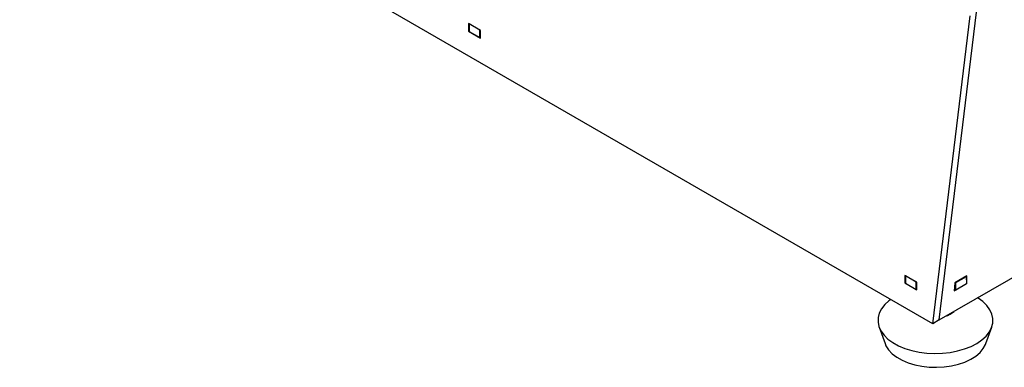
# Model space of a CAD drawing. Extents: x 38 to 3318, y 40 to 2336.
# Tile 7 of 10: x 2476 to 2801, y 1339 to 1454. Entities that reach past the tile are written whole.
import ezdxf

# ---------------------------------------------------------------- set-up
doc = ezdxf.new("R2010")
doc.units = 0
doc.header["$LTSCALE"] = 8
doc.layers.add('LAYER1', color=2, linetype='CONTINUOUS')

msp = doc.modelspace()

# ---------------------------------------------------------------- linework, layer by layer
at = {"layer": 'LAYER1', "color": 2, "linetype": 'CONTINUOUS'}
for p, q in [((2779.3, 1355.059), (3168.897, 1579.969)), ((2777.178, 1353.834), (2475.597, 1527.933)), ((2777.178, 1353.834), (2789.536, 1455.51)), ((2779.3, 1355.059), (2791.657, 1456.735)), ((2627.762, 1450.746), (2623.802, 1453.032)), ((2623.802, 1453.032), (2623.802, 1450.501)), ((2623.802, 1450.501), (2624.014, 1450.623)), ((2624.014, 1452.869), (2624.049, 1452.889)), ((2627.549, 1450.828), (2624.014, 1452.869)), ((2624.014, 1452.869), (2624.014, 1450.419)), ((2627.549, 1450.828), (2627.585, 1450.848)), ((2627.549, 1448.378), (2627.549, 1450.828)), ((2627.762, 1448.215), (2627.762, 1450.746)), ((2623.802, 1450.501), (2627.762, 1448.215)), ((2624.014, 1450.419), (2627.549, 1448.378)), ((2627.549, 1448.378), (2627.762, 1448.501)), ((2771.936, 1367.516), (2767.976, 1369.802)), ((2767.976, 1369.802), (2767.976, 1367.271)), ((2768.188, 1369.639), (2768.223, 1369.66)), ((2771.723, 1367.598), (2768.188, 1369.639)), ((2768.188, 1369.639), (2768.188, 1367.189)), ((2788.5, 1369.629), (2784.54, 1367.343)), ((2784.805, 1367.394), (2788.34, 1369.435)), ((2788.34, 1369.435), (2788.253, 1369.486)), ((2788.34, 1368.314), (2788.5, 1369.629)), ((2788.34, 1369.435), (2788.34, 1366.985)), ((2767.976, 1367.271), (2768.188, 1367.394)), ((2767.976, 1367.271), (2771.936, 1364.985)), ((2768.188, 1367.189), (2771.723, 1365.148)), ((2771.723, 1367.598), (2771.759, 1367.618)), ((2771.723, 1365.148), (2771.723, 1367.598)), ((2771.936, 1364.985), (2771.936, 1367.516)), ((2784.54, 1367.343), (2784.217, 1364.68)), ((2784.805, 1367.394), (2784.717, 1367.445)), ((2784.805, 1364.944), (2784.805, 1367.394)), ((2788.34, 1366.985), (2784.805, 1364.944)), ((2771.723, 1365.148), (2771.936, 1365.271)), ((2784.217, 1364.68), (2784.74, 1364.982)), ((2784.805, 1364.944), (2784.285, 1365.244)), ((2779.3, 1355.059), (2777.178, 1353.834)), ((2759.479, 1352.725), (2761.438, 1347.242)), ((2794.737, 1347.242), (2796.696, 1352.725))]:
    msp.add_line(p, q, dxfattribs=at)
at = {"layer": 'LAYER1', "color": 2, "linetype": 'CONTINUOUS', "flags": 128}
for points in [[(2763.314, 1361.838), (2762.729, 1361.398), (2761.349, 1360.13), (2760.281, 1358.766), (2759.544, 1357.331), (2759.153, 1355.851), (2759.115, 1354.354), (2759.43, 1352.868), (2760.092, 1351.421), (2761.09, 1350.039), (2762.404, 1348.748), (2764.011, 1347.573), (2765.88, 1346.535), (2767.976, 1345.654)], [(2767.976, 1345.654), (2770.26, 1344.946), (2772.691, 1344.424), (2775.222, 1344.097), (2777.806, 1343.973), (2780.395, 1344.053), (2782.942, 1344.336), (2785.398, 1344.816), (2787.718, 1345.485), (2789.858, 1346.33), (2791.78, 1347.336), (2793.446, 1348.483), (2794.826, 1349.75), (2795.894, 1351.114), (2796.631, 1352.55), (2797.022, 1354.03), (2797.06, 1355.527), (2796.745, 1357.013), (2796.083, 1358.46), (2795.085, 1359.842), (2793.77, 1361.132), (2792.164, 1362.307), (2792.017, 1362.4)], [(2761.438, 1347.242), (2761.745, 1346.522), (2762.601, 1345.177), (2763.787, 1343.918), (2765.277, 1342.773), (2767.041, 1341.765), (2769.04, 1340.916)], [(2769.04, 1340.916), (2771.232, 1340.244), (2773.57, 1339.763), (2776.005, 1339.485), (2778.483, 1339.413), (2780.954, 1339.551), (2783.363, 1339.895), (2785.66, 1340.438), (2787.795, 1341.168), (2789.724, 1342.07), (2791.404, 1343.124), (2792.801, 1344.309), (2793.884, 1345.598), (2794.63, 1346.964), (2794.737, 1347.242)]]:
    msp.add_lwpolyline(points, dxfattribs=at)
at = {"layer": 'LAYER1', "color": 2, "linetype": 'CONTINUOUS'}
msp.add_arc((2779.67, 1362.581), 6.534, 285.65219, 314.34244, dxfattribs=at)

doc.saveas('drawing.dxf')
